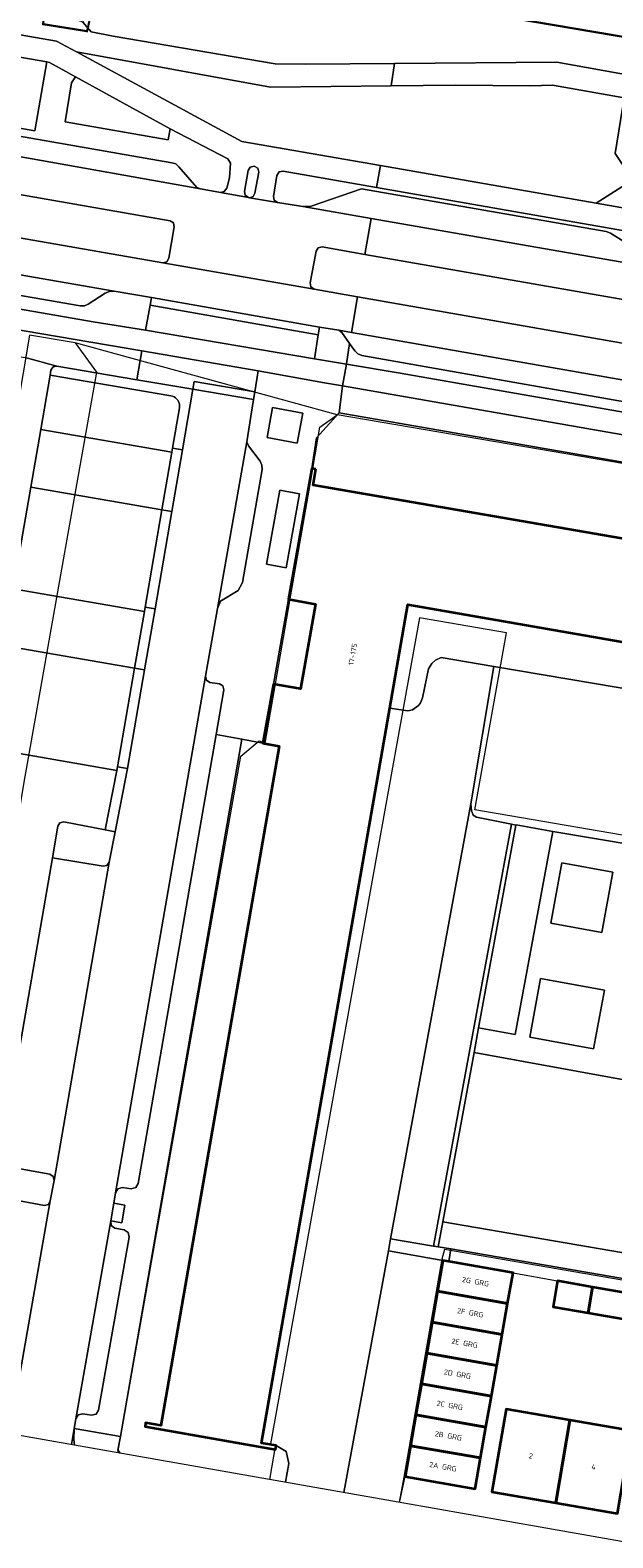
# Model space of a CAD drawing. Header units: metres. Extents: x 2514 to 227642, y 1683 to 852646.
# Tile 3 of 256: x 113594 to 113650, y 426104 to 426248. Entities that reach past the tile are written whole.
import ezdxf
from ezdxf.enums import TextEntityAlignment as Align
from ezdxf.lldxf.tags import DXFTag

# ---------------------------------------------------------------- set-up
doc = ezdxf.new("R2010")
doc.units = ezdxf.units.M
doc.linetypes.add('XX-CENTER', pattern=[8, 5, -1, 1, -1])
for name, color, linetype, lineweight in [('B-WE-GR-BEPLANTING_CULTUUR_HEESTERS-GV', 252, 'Continuous', 18), ('B-WE-GR-GROENVOORZIENING-GV', 252, 'Continuous', 18), ('B-WE-GR-HAAG-GV', 252, 'Continuous', 13), ('B-WE-KG-GRENS_PERCEEL-GV', 252, 'KG-PERCEEL', 18), ('B-WE-OG-BEBOUWING-GV', 4, 'Continuous', 35), ('B-WE-OG-BEBOUWING_HUISNUMMER-T25-200', 7, 'Continuous', 25), ('B-WE-OG-TERREIN_CULTUURSCHEIDING-GV', 252, 'Continuous', 18), ('B-WE-VH-VERHARDING_ASFALT-GV', 252, 'Continuous', 18), ('B-WE-VH-VERHARDING_BETONSTRAATSTEEN-GV', 252, 'Continuous', 18), ('B-WE-VH-VERHARDING_OPEN-GV', 252, 'Continuous', 18), ('B-WE-VH-VERHARDING_TEGEL-GV', 252, 'Continuous', 18), ('B-WE-VH-VERHARDING_TEGEL_RUBBER-GV', 252, 'Continuous', 18), ('N-WE-KG-WERKGRENS-G', 7, 'XX-CENTER', 35)]:
    doc.layers.add(name, color=color, linetype=linetype, lineweight=lineweight)
doc.layers.add('X-XX-AL-HULPLIJN-G', color=6, linetype='Continuous', lineweight=18, plot=False)
doc.styles.add('NLCS-ISO-M200-T25', font='NLCS-ISO.ttf', dxfattribs={"height": 0.5})
doc.styles.get("Standard").update_dxf_attribs({"font": 'romans'})
tags = doc.linetypes.add('KG-PERCEEL', pattern='A,5.5,-2,["P",Standard,S=1.8,R=0,X=-0.5,Y=-0.9],-2,5.5,-2,[5,NLCS.SHX,S=0.75,R=0,X=0,Y=0],-2', length=19).pattern_tags.tags
tags[6] = DXFTag(74, 10)

msp = doc.modelspace()

# ---------------------------------------------------------------- linework, layer by layer
at = {"layer": 'B-WE-GR-BEPLANTING_CULTUUR_HEESTERS-GV'}
msp.add_lwpolyline([(113601.512, 426256.339), (113600.278, 426255.704), (113599.614, 426252.128), (113599.075, 426248.904), (113599.895, 426247.958), (113601.98, 426247.556), (113617.49, 426244.903), (113620.393, 426244.86), (113628.913, 426244.932), (113644.473, 426245.063), (113653.356, 426243.459), (113655.785, 426245.199), (113657.322, 426244.856), (113657.703, 426246.772)], dxfattribs=at)
for points in [[(113620.138, 426211.442), (113617.243, 426212.006), (113616.725, 426209.137), (113619.621, 426208.572)], [(113601.238, 426171.56), (113597.264, 426172.322), (113596.884, 426172.241), (113596.676, 426171.911), (113596.181, 426168.887), (113601.03, 426168.079), (113601.398, 426168.162), (113601.602, 426168.474), (113602.184, 426171.379)], [(113644.078, 426171.402), (113640.567, 426172.049), (113640.559, 426172.006), (113636.981, 426152.606), (113640.492, 426151.959)], [(113660.908, 426168.592), (113659.852, 426168.768), (113655.816, 426146.725), (113652.886, 426130.725), (113633.556, 426134.035), (113633.114, 426131.642), (113634.315, 426131.436), (113654.832, 426127.923), (113662.238, 426168.374)]]:
    msp.add_lwpolyline(points, close=True, dxfattribs=at)
at = {"layer": 'B-WE-GR-GROENVOORZIENING-GV'}
for points in [[(113604.254, 426214.662), (113596.609, 426215.965), (113596.235, 426215.879), (113596.032, 426215.557), (113595.951, 426215.086), (113607.519, 426213.115), (113607.671, 426213.077), (113607.816, 426213.015), (113607.949, 426212.931), (113608.067, 426212.828), (113608.168, 426212.707), (113608.248, 426212.572), (113608.307, 426212.426), (113608.341, 426212.272), (113608.351, 426212.116), (113608.337, 426211.959), (113607.675, 426208.12), (113608.632, 426207.955), (113609.631, 426213.746)], [(113692.611, 426199.488), (113623.625, 426211.502), (113621.449, 426209.081), (113621.024, 426206.152), (113621.408, 426206.083), (113621.137, 426204.577), (113686.145, 426193.323), (113686.404, 426194.83), (113686.789, 426194.764), (113684.552, 426182.23), (113688.792, 426181.468), (113691.333, 426183.771), (113693.675, 426196.894)], [(113607.61, 426202.028), (113606.653, 426202.193), (113605.047, 426192.881), (113606.004, 426192.716)], [(113604.999, 426186.892), (113604.042, 426187.057), (113602.411, 426177.599), (113603.368, 426177.433)], [(113688.335, 426178.765), (113638.445, 426187.207), (113636.239, 426174.061), (113636.29, 426173.43), (113636.472, 426172.97), (113636.786, 426172.769), (113640.118, 426172.095), (113640.559, 426172.006), (113640.567, 426172.049), (113644.078, 426171.402), (113659.852, 426168.768), (113660.908, 426168.592), (113662.238, 426168.374), (113662.421, 426169.373), (113680.91, 426166.11), (113685.415, 426163.895), (113689.05, 426163.298), (113689.816, 426167.597), (113689.516, 426177.094), (113688.748, 426178.695)]]:
    msp.add_lwpolyline(points, close=True, dxfattribs=at)
msp.add_lwpolyline([(113618.481, 426109.104), (113618.798, 426110.907), (113618.563, 426112.036), (113617.594, 426112.613), (113617.526, 426112.229), (113605.038, 426114.447), (113605.09, 426114.793), (113606.539, 426114.543), (113617.868, 426179.582), (113616.315, 426179.873), (113614.302, 426180.241), (113602.676, 426113.475), (113602.45, 426112.176), (113602.657, 426111.89)], dxfattribs=at)
at = {"layer": 'B-WE-GR-HAAG-GV'}
for points in [[(113604.254, 426214.662), (113596.609, 426215.965), (113596.235, 426215.879), (113596.032, 426215.557), (113595.951, 426215.086), (113607.519, 426213.115), (113607.671, 426213.077), (113607.816, 426213.015), (113607.949, 426212.931), (113608.067, 426212.828), (113608.168, 426212.707), (113608.248, 426212.572), (113608.307, 426212.426), (113608.341, 426212.272), (113608.351, 426212.116), (113608.337, 426211.959), (113607.675, 426208.12), (113608.632, 426207.955), (113609.631, 426213.746)], [(113607.61, 426202.028), (113606.653, 426202.193), (113605.047, 426192.881), (113606.004, 426192.716)], [(113604.999, 426186.892), (113604.042, 426187.057), (113602.411, 426177.599), (113603.368, 426177.433)]]:
    msp.add_lwpolyline(points, close=True, dxfattribs=at)
at = {"layer": 'B-WE-KG-GRENS_PERCEEL-GV', "ltscale": 0.2}
for points in [[(113598.341, 426218.175), (113593.979, 426218.931), (113590.279, 426197.102), (113587.124, 426178.495)], [(113602.435, 426111.929), (113614.208, 426178.616), (113615.979, 426180.084), (113616.539, 426179.865), (113617.535, 426185.545), (113618.937, 426193.678), (113620.886, 426204.804), (113621.792, 426210.126), (113623.441, 426211.294), (113598.341, 426218.175), (113600.406, 426215.393), (113596.959, 426195.964), (113593.659, 426177.361), (113593.542, 426176.671), (113587.847, 426143.017), (113584.194, 426139.985), (113577.532, 426141.142), (113569.157, 426142.597), (113565.532, 426143.227), (113561.299, 426119.173)], [(113688.948, 426164.453), (113689.614, 426168.266), (113689.897, 426178.752), (113693.203, 426197.511), (113692.119, 426199.597), (113623.441, 426211.294)], [(113654.245, 426127.851), (113661.532, 426169.191), (113636.627, 426173.494), (113639.646, 426190.434), (113631.32, 426191.854), (113617.056, 426112.789), (113617.52, 426112.707), (113616.945, 426109.374)], [(113654.245, 426127.851), (113633.716, 426131.378), (113633.463, 426130.454), (113629.833, 426109.592), (113629.362, 426107.188)]]:
    msp.add_lwpolyline(points, dxfattribs=at)
at = {"layer": 'B-WE-OG-BEBOUWING-GV'}
for points in [[(113621.408, 426206.083), (113621.024, 426206.152), (113618.783, 426193.657), (113621.356, 426193.182), (113619.914, 426185.056), (113617.346, 426185.525), (113616.315, 426179.873), (113617.868, 426179.582), (113606.539, 426114.543), (113605.09, 426114.793), (113605.038, 426114.447), (113617.526, 426112.229), (113617.594, 426112.613), (113616.206, 426112.86), (113628.469, 426183.209), (113630.2, 426193.139), (113684.418, 426183.697), (113684.168, 426182.299), (113684.552, 426182.23), (113686.789, 426194.764), (113686.404, 426194.83), (113686.145, 426193.323), (113621.137, 426204.577)], [(113634.115, 426130.241), (113633.563, 426130.338), (113633.047, 426127.383), (113639.762, 426126.203), (113640.281, 426129.158)], [(113647.892, 426127.794), (113644.539, 426128.374), (113644.127, 426125.889), (113647.468, 426125.311)], [(113653.804, 426126.772), (113647.892, 426127.794), (113647.468, 426125.311), (113653.38, 426124.289)], [(113639.762, 426126.203), (113633.047, 426127.383), (113632.531, 426124.428), (113639.243, 426123.248)], [(113639.243, 426123.248), (113632.531, 426124.428), (113632.015, 426121.473), (113638.724, 426120.294)], [(113638.724, 426120.294), (113632.015, 426121.473), (113631.498, 426118.517), (113638.206, 426117.339)], [(113638.206, 426117.339), (113631.498, 426118.517), (113630.982, 426115.562), (113637.687, 426114.384)], [(113645.716, 426115.051), (113639.609, 426116.114), (113638.257, 426108.197), (113644.364, 426107.134)], [(113637.687, 426114.384), (113630.982, 426115.562), (113630.466, 426112.607), (113637.168, 426111.43)], [(113651.626, 426114.023), (113645.716, 426115.051), (113644.364, 426107.134), (113650.274, 426106.106)], [(113637.168, 426111.43), (113630.466, 426112.607), (113629.95, 426109.652), (113636.649, 426108.475)]]:
    msp.add_lwpolyline(points, close=True, dxfattribs=at)
at = {"layer": 'B-WE-OG-TERREIN_CULTUURSCHEIDING-GV'}
for points in [[(113595.65, 426245.083), (113537.105, 426255.234), (113535.403, 426246.332), (113539.21, 426245.587), (113539.612, 426245.585), (113539.984, 426245.737), (113542.016, 426247.031), (113542.434, 426247.073), (113542.549, 426247.731), (113555.538, 426245.316), (113594.495, 426238.488)], [(113617.048, 426242.679), (113598.468, 426246.038), (113614.306, 426237.475), (113627.582, 426235.16), (113648.237, 426231.558), (113651.749, 426233.784), (113650.06, 426236.306), (113650.907, 426241.649), (113644.05, 426242.853), (113641.961, 426242.788), (113634.744, 426242.845), (113628.613, 426242.788)], [(113607.433, 426238.668), (113598.367, 426243.655), (113598, 426243.067), (113597.401, 426239.352), (113607.267, 426237.625)], [(113607.433, 426229.856), (113534.752, 426242.561), (113534.167, 426239.477), (113541.468, 426237.377), (113543.946, 426236.778), (113606.741, 426225.863), (113607.132, 426225.936), (113607.316, 426226.289), (113607.827, 426229.297), (113607.753, 426229.664)], [(113626.097, 426226.649), (113621.999, 426227.365), (113621.623, 426227.279), (113621.42, 426226.952), (113620.857, 426223.927), (113620.928, 426223.558), (113621.228, 426223.332), (113625.394, 426222.603), (113694.537, 426210.506), (113695.197, 426214.391), (113670.24, 426218.942)], [(113655.816, 426146.725), (113636.547, 426150.254), (113633.556, 426134.035), (113652.886, 426130.725)]]:
    msp.add_lwpolyline(points, close=True, dxfattribs=at)
at = {"layer": 'B-WE-VH-VERHARDING_ASFALT-GV'}
for points in [[(113534.752, 426242.561), (113607.433, 426229.856), (113607.753, 426229.664), (113607.827, 426229.297), (113607.316, 426226.289), (113607.132, 426225.936), (113606.741, 426225.863), (113621.228, 426223.332), (113620.928, 426223.558), (113620.857, 426223.927), (113621.42, 426226.952), (113621.623, 426227.279), (113621.999, 426227.365), (113626.097, 426226.649), (113626.697, 426230.092), (113620.165, 426231.231), (113617.735, 426231.631), (113615.049, 426232.084), (113614.942, 426232.103), (113612.252, 426232.588), (113610.345, 426232.931), (113539.21, 426245.587)], [(113559.206, 426230.564), (113602.099, 426223.138), (113605.648, 426222.52), (113621.749, 426219.69), (113623.592, 426219.387), (113624.796, 426219.176), (113625.394, 426222.603), (113621.228, 426223.332), (113606.741, 426225.863), (113543.946, 426236.778)], [(113655.664, 426225.043), (113626.697, 426230.092), (113626.097, 426226.649), (113670.24, 426218.942)], [(113694.537, 426210.506), (113625.394, 426222.603), (113624.796, 426219.176), (113686.814, 426208.324)]]:
    msp.add_lwpolyline(points, dxfattribs=at)
at = {"layer": 'B-WE-VH-VERHARDING_BETONSTRAATSTEEN-GV'}
for points in [[(113560.152, 426243.716), (113542.434, 426247.073), (113542.016, 426247.031), (113539.984, 426245.737), (113539.612, 426245.585), (113539.21, 426245.587), (113610.345, 426232.931), (113609.996, 426233.055), (113608.282, 426235.054), (113607.985, 426235.31), (113607.61, 426235.422)], [(113649.206, 426228.839), (113625.768, 426232.919), (113620.941, 426231.287), (113620.165, 426231.231), (113626.697, 426230.092), (113655.664, 426225.043), (113655.213, 426225.183), (113649.614, 426228.69)], [(113624.796, 426219.176), (113623.592, 426219.387), (113623.893, 426219.167), (113624.625, 426218.126), (113625.122, 426217.418), (113625.417, 426217.134), (113625.798, 426216.985), (113663.965, 426210.252), (113683.947, 426206.81), (113684.328, 426206.828), (113684.673, 426206.99), (113686.547, 426208.312), (113686.814, 426208.324)], [(113608.632, 426207.955), (113607.675, 426208.12), (113607.606, 426207.722), (113606.653, 426202.193), (113607.61, 426202.028)], [(113606.004, 426192.716), (113605.047, 426192.881), (113604.978, 426192.479), (113604.042, 426187.057), (113604.999, 426186.892)], [(113603.368, 426177.433), (113602.411, 426177.599), (113602.35, 426177.246), (113601.238, 426171.56), (113602.184, 426171.379)], [(113636.29, 426173.43), (113636.239, 426174.061), (113628.559, 426132.422), (113632.671, 426131.718), (113640.118, 426172.095), (113636.786, 426172.769), (113636.472, 426172.97)], [(113640.559, 426172.006), (113640.118, 426172.095), (113632.671, 426131.718), (113633.114, 426131.642), (113633.556, 426134.035), (113636.547, 426150.254), (113636.981, 426152.606)], [(113601.03, 426168.079), (113596.181, 426168.887), (113591.124, 426139.944), (113591.199, 426139.593), (113591.486, 426139.383), (113595.915, 426138.593), (113596.255, 426138.38), (113596.334, 426137.987), (113601.602, 426168.474), (113601.398, 426168.162)], [(113632.671, 426131.718), (113628.559, 426132.422), (113628.344, 426131.255), (113633.563, 426130.338), (113634.115, 426130.241), (113634.315, 426131.436), (113633.114, 426131.642)]]:
    msp.add_lwpolyline(points, close=True, dxfattribs=at)
for points in [[(113597.984, 426112.713), (113598.25, 426114.246), (113598.404, 426115.163), (113601.768, 426134.125), (113602.055, 426135.826), (113602.212, 426136.821), (113610.824, 426186.269), (113611.993, 426192.75), (113614.786, 426208.701), (113615.429, 426212.758), (113609.631, 426213.746), (113608.632, 426207.955), (113607.61, 426202.028), (113606.004, 426192.716), (113604.999, 426186.892), (113603.368, 426177.433), (113602.184, 426171.379), (113601.602, 426168.474), (113596.334, 426137.987), (113595.965, 426136.043), (113592.048, 426113.758)], [(113624.077, 426108.119), (113628.344, 426131.255), (113628.559, 426132.422), (113636.239, 426174.061), (113638.445, 426187.207), (113633.407, 426188.068), (113632.854, 426187.816), (113632.486, 426187.476), (113632.18, 426186.993), (113631.613, 426184.197), (113631.41, 426183.711), (113631.215, 426183.467), (113630.655, 426183.044), (113630.216, 426182.951), (113628.469, 426183.209), (113616.206, 426112.86), (113617.594, 426112.613), (113618.563, 426112.036), (113618.798, 426110.907), (113618.481, 426109.104)], [(113592.048, 426113.758), (113595.965, 426136.043), (113595.789, 426135.7), (113595.412, 426135.614), (113591.986, 426136.232), (113591.58, 426136.237), (113591.208, 426136.075), (113590.947, 426135.794), (113590.817, 426135.433), (113590.327, 426132.643), (113587.159, 426114.619)], [(113629.404, 426107.181), (113629.431, 426107.292), (113629.95, 426109.652), (113630.466, 426112.607), (113630.982, 426115.562), (113631.498, 426118.517), (113632.015, 426121.473), (113632.531, 426124.428), (113633.047, 426127.383), (113633.563, 426130.338), (113628.344, 426131.255), (113624.077, 426108.119)], [(113654.832, 426127.923), (113634.315, 426131.436), (113634.115, 426130.241), (113640.281, 426129.158), (113644.539, 426128.374), (113647.892, 426127.794), (113653.804, 426126.772)]]:
    msp.add_lwpolyline(points, dxfattribs=at)
at = {"layer": 'B-WE-VH-VERHARDING_OPEN-GV'}
for points in [[(113607.519, 426213.115), (113595.951, 426215.086), (113595.054, 426209.887), (113607.606, 426207.722), (113607.675, 426208.12), (113608.337, 426211.959), (113608.351, 426212.116), (113608.341, 426212.272), (113608.307, 426212.426), (113608.248, 426212.572), (113608.168, 426212.707), (113608.067, 426212.828), (113607.949, 426212.931), (113607.816, 426213.015), (113607.671, 426213.077)], [(113623.938, 426214.059), (113622.21, 426214.36), (113615.865, 426215.514), (113615.546, 426213.499), (113615.429, 426212.758), (113614.786, 426208.701), (113614.95, 426208.336), (113616.064, 426206.873), (113616.219, 426206.479), (113616.254, 426206.061), (113614.372, 426195.235), (113613.969, 426194.483), (113612.276, 426193.468), (113611.993, 426192.75), (113610.824, 426186.269), (113610.91, 426185.889), (113611.242, 426185.686), (113612.171, 426185.547), (113612.503, 426185.345), (113612.59, 426184.967), (113611.848, 426180.69), (113614.302, 426180.241), (113616.315, 426179.873), (113617.346, 426185.525), (113618.783, 426193.657), (113621.024, 426206.152), (113621.449, 426209.081), (113623.625, 426211.502)], [(113616.725, 426209.137), (113617.243, 426212.006), (113620.138, 426211.442), (113619.621, 426208.572)], [(113607.606, 426207.722), (113595.054, 426209.887), (113594.101, 426204.358), (113606.653, 426202.193)], [(113614.95, 426208.336), (113614.786, 426208.701), (113611.993, 426192.75), (113612.276, 426193.468), (113613.969, 426194.483), (113614.372, 426195.235), (113616.254, 426206.061), (113616.219, 426206.479), (113616.064, 426206.873)], [(113606.653, 426202.193), (113594.101, 426204.358), (113592.425, 426194.644), (113604.978, 426192.479), (113605.047, 426192.881)], [(113616.668, 426196.997), (113617.939, 426204.088), (113619.839, 426203.747), (113618.567, 426196.657)], [(113619.839, 426203.747), (113617.939, 426204.088), (113616.668, 426196.997), (113618.567, 426196.657)], [(113604.978, 426192.479), (113592.425, 426194.644), (113591.49, 426189.222), (113604.042, 426187.057)], [(113621.356, 426193.182), (113618.783, 426193.657), (113617.346, 426185.525), (113619.914, 426185.056)], [(113684.418, 426183.697), (113630.2, 426193.139), (113628.469, 426183.209), (113630.216, 426182.951), (113630.655, 426183.044), (113631.215, 426183.467), (113631.41, 426183.711), (113631.613, 426184.197), (113632.18, 426186.993), (113632.486, 426187.476), (113632.854, 426187.816), (113633.407, 426188.068), (113638.445, 426187.207), (113688.335, 426178.765), (113688.792, 426181.468), (113684.552, 426182.23), (113684.168, 426182.299)], [(113604.042, 426187.057), (113591.49, 426189.222), (113589.968, 426180.397), (113589.924, 426180.229), (113589.851, 426180.071), (113589.752, 426179.928), (113589.629, 426179.804), (113589.512, 426179.717), (113589.383, 426179.648), (113589.246, 426179.598), (113589.103, 426179.568), (113588.957, 426179.56), (113602.35, 426177.246), (113602.411, 426177.599)], [(113610.91, 426185.889), (113610.824, 426186.269), (113602.212, 426136.821), (113602.449, 426137.211), (113602.891, 426137.322), (113603.712, 426137.203), (113604.151, 426137.312), (113604.388, 426137.693), (113611.848, 426180.69), (113612.59, 426184.967), (113612.503, 426185.345), (113612.171, 426185.547), (113611.242, 426185.686)], [(113614.302, 426180.241), (113611.848, 426180.69), (113604.388, 426137.693), (113604.151, 426137.312), (113603.712, 426137.203), (113602.891, 426137.322), (113602.449, 426137.211), (113602.212, 426136.821), (113602.055, 426135.826), (113603.116, 426135.64), (113602.82, 426133.953), (113601.768, 426134.125), (113601.813, 426133.692), (113602.151, 426133.415), (113603.027, 426133.269), (113603.42, 426133.021), (113603.52, 426132.573), (113600.592, 426116.005), (113600.346, 426115.619), (113599.9, 426115.518), (113599.097, 426115.656), (113598.647, 426115.552), (113598.404, 426115.163), (113598.25, 426114.246), (113602.676, 426113.475)], [(113603.116, 426135.64), (113602.055, 426135.826), (113601.768, 426134.125), (113602.82, 426133.953)], [(113601.813, 426133.692), (113601.768, 426134.125), (113598.404, 426115.163), (113598.647, 426115.552), (113599.097, 426115.656), (113599.9, 426115.518), (113600.346, 426115.619), (113600.592, 426116.005), (113603.52, 426132.573), (113603.42, 426133.021), (113603.027, 426133.269), (113602.151, 426133.415)]]:
    msp.add_lwpolyline(points, close=True, dxfattribs=at)
for points in [[(113591.124, 426139.944), (113596.181, 426168.887), (113596.676, 426171.911), (113596.884, 426172.241), (113597.264, 426172.322), (113601.238, 426171.56), (113602.35, 426177.246), (113588.957, 426179.56)], [(113591.986, 426136.232), (113595.412, 426135.614), (113595.789, 426135.7), (113595.965, 426136.043), (113596.334, 426137.987), (113596.255, 426138.38), (113595.915, 426138.593), (113591.486, 426139.383)]]:
    msp.add_lwpolyline(points, dxfattribs=at)
at = {"layer": 'B-WE-VH-VERHARDING_TEGEL-GV'}
for points in [[(113523.793, 426261.678), (113522.441, 426263.81), (113520.262, 426262.419), (113521.123, 426261.163), (113521.688, 426260.656), (113522.327, 426260.246), (113523.024, 426259.944), (113523.76, 426259.757), (113596.576, 426247.058), (113598.468, 426246.038), (113617.048, 426242.679), (113628.613, 426242.788), (113628.913, 426244.932), (113620.393, 426244.86), (113617.49, 426244.903), (113601.98, 426247.556), (113599.895, 426247.958), (113599.075, 426248.904), (113596.28, 426249.992), (113594.371, 426249.322), (113590.67, 426249.97), (113547.724, 426257.488), (113546.464, 426257.709)], [(113555.538, 426245.316), (113542.549, 426247.731), (113542.434, 426247.073), (113560.152, 426243.716), (113607.61, 426235.422), (113607.985, 426235.31), (113608.282, 426235.054), (113609.996, 426233.055), (113610.345, 426232.931), (113612.252, 426232.588), (113612.629, 426232.69), (113612.857, 426233.008), (113613.124, 426233.979), (113613.215, 426235.386), (113612.974, 426235.795), (113607.433, 426238.668), (113607.267, 426237.625), (113597.401, 426239.352), (113598, 426243.067), (113598.367, 426243.655), (113595.891, 426245.041), (113595.65, 426245.083), (113594.495, 426238.488)], [(113659.913, 426246.44), (113657.703, 426246.772), (113657.322, 426244.856), (113655.785, 426245.199), (113653.356, 426243.459), (113650.907, 426241.649), (113650.06, 426236.306), (113651.749, 426233.784), (113648.237, 426231.558), (113664.048, 426228.794), (113661.376, 426232.069), (113663.848, 426233.922), (113664.823, 426239.324), (113663.016, 426241.831), (113661.32, 426244.235), (113659.516, 426244.512)], [(113653.356, 426243.459), (113644.473, 426245.063), (113628.913, 426244.932), (113628.613, 426242.788), (113634.744, 426242.845), (113641.961, 426242.788), (113644.05, 426242.853), (113650.907, 426241.649)], [(113615.829, 426234.902), (113615.489, 426235.111), (113615.116, 426235.022), (113614.927, 426234.687), (113614.578, 426232.693), (113614.635, 426232.321), (113614.942, 426232.103), (113615.049, 426232.084), (113615.397, 426232.193), (113615.562, 426232.517), (113615.943, 426234.52)], [(113532.532, 426230.611), (113526.268, 426231.681), (113525.765, 426229.233), (113531.742, 426228.217), (113535.907, 426228.072), (113540.205, 426227.923), (113545.985, 426227.722), (113549.769, 426227.06), (113554.462, 426226.239), (113554.951, 426225.814), (113558.472, 426222.753), (113576.554, 426219.672), (113578.152, 426219.4), (113593.575, 426216.772), (113596.609, 426215.965), (113604.254, 426214.662), (113604.742, 426217.408), (113562.826, 426224.549), (113555.592, 426228.13), (113545.25, 426230.004), (113544.278, 426230.098), (113540.808, 426230.144)], [(113602.099, 426223.138), (113559.206, 426230.564), (113560.658, 426228.725), (113560.943, 426228.433), (113561.292, 426228.23), (113598.829, 426221.736), (113599.232, 426221.716), (113599.598, 426221.899), (113601.216, 426222.953), (113601.645, 426223.096)], [(113621.63, 426218.949), (113605.517, 426221.782), (113605.093, 426219.391), (113621.262, 426216.651)], [(113621.749, 426219.69), (113605.648, 426222.52), (113605.517, 426221.782), (113621.63, 426218.949)], [(113623.592, 426219.387), (113621.749, 426219.69), (113621.63, 426218.949), (113621.262, 426216.651), (113624.324, 426216.142), (113624.333, 426216.191), (113624.625, 426218.126), (113623.893, 426219.167)], [(113615.865, 426215.514), (113604.742, 426217.408), (113604.254, 426214.662), (113609.631, 426213.746), (113609.759, 426214.485), (113615.546, 426213.499)], [(113615.546, 426213.499), (113609.759, 426214.485), (113609.631, 426213.746), (113615.429, 426212.758)], [(113659.852, 426168.768), (113644.078, 426171.402), (113640.492, 426151.959), (113636.981, 426152.606), (113636.547, 426150.254), (113655.816, 426146.725)], [(113643.889, 426162.638), (113644.951, 426168.399), (113649.833, 426167.499), (113648.77, 426161.738)], [(113649.019, 426156.207), (113647.989, 426150.586), (113641.88, 426151.705), (113642.909, 426157.326)]]:
    msp.add_lwpolyline(points, close=True, dxfattribs=at)
for points in [[(113537.105, 426255.234), (113595.65, 426245.083), (113595.891, 426245.041), (113598.367, 426243.655), (113607.433, 426238.668), (113612.974, 426235.795), (113613.215, 426235.386), (113613.124, 426233.979), (113612.857, 426233.008), (113612.629, 426232.69), (113612.252, 426232.588), (113614.942, 426232.103), (113614.635, 426232.321), (113614.578, 426232.693), (113614.927, 426234.687), (113615.116, 426235.022), (113615.489, 426235.111), (113615.829, 426234.902), (113615.943, 426234.52), (113615.562, 426232.517), (113615.397, 426232.193), (113615.049, 426232.084), (113617.735, 426231.631), (113617.411, 426231.837), (113617.325, 426232.211), (113617.665, 426234.221), (113617.882, 426234.561), (113618.279, 426234.631), (113627.216, 426233.07), (113627.582, 426235.16), (113614.306, 426237.475), (113598.468, 426246.038), (113596.576, 426247.058), (113523.76, 426259.757)], [(113685.103, 426222.956), (113627.216, 426233.07), (113618.279, 426234.631), (113617.882, 426234.561), (113617.665, 426234.221), (113617.325, 426232.211), (113617.411, 426231.837), (113617.735, 426231.631), (113620.165, 426231.231), (113620.941, 426231.287), (113625.768, 426232.919), (113649.206, 426228.839), (113649.614, 426228.69), (113655.213, 426225.183)], [(113664.048, 426228.794), (113648.237, 426231.558), (113627.582, 426235.16), (113627.216, 426233.07), (113685.103, 426222.956)], [(113563.574, 426226.563), (113600.064, 426220.198), (113605.093, 426219.391), (113605.517, 426221.782), (113605.648, 426222.52), (113602.099, 426223.138), (113601.645, 426223.096), (113601.216, 426222.953), (113599.598, 426221.899), (113599.232, 426221.716), (113598.829, 426221.736), (113561.292, 426228.23)], [(113562.826, 426224.549), (113604.742, 426217.408), (113615.865, 426215.514), (113622.21, 426214.36), (113623.938, 426214.059), (113624.324, 426216.142), (113621.262, 426216.651), (113605.093, 426219.391), (113600.064, 426220.198), (113563.574, 426226.563)], [(113663.965, 426210.252), (113625.798, 426216.985), (113625.417, 426217.134), (113625.122, 426217.418), (113624.625, 426218.126), (113624.333, 426216.191), (113624.324, 426216.142), (113629.483, 426215.285), (113688.628, 426204.956)], [(113592.425, 426194.644), (113594.101, 426204.358), (113595.054, 426209.887), (113595.951, 426215.086), (113596.032, 426215.557), (113596.235, 426215.879), (113596.609, 426215.965), (113593.575, 426216.772)], [(113688.628, 426204.956), (113629.483, 426215.285), (113624.324, 426216.142), (113623.938, 426214.059), (113688.111, 426202.878)], [(113688.111, 426202.878), (113623.938, 426214.059), (113623.625, 426211.502), (113692.611, 426199.488)], [(113598.296, 426112.658), (113598.221, 426113.188), (113598.25, 426114.246), (113597.984, 426112.713)], [(113602.657, 426111.89), (113602.45, 426112.176), (113602.676, 426113.475), (113598.25, 426114.246), (113598.221, 426113.188), (113598.296, 426112.658)]]:
    msp.add_lwpolyline(points, dxfattribs=at)
at = {"layer": 'B-WE-VH-VERHARDING_TEGEL_RUBBER-GV'}
for points in [[(113649.833, 426167.499), (113644.951, 426168.399), (113643.889, 426162.638), (113648.77, 426161.738)], [(113649.019, 426156.207), (113642.909, 426157.326), (113641.88, 426151.705), (113647.989, 426150.586)]]:
    msp.add_lwpolyline(points, close=True, dxfattribs=at)
at = {"layer": 'N-WE-KG-WERKGRENS-G', "ltscale": 0.5, "const_width": 0.2, "flags": 128}
msp.add_lwpolyline([(113539.652, 426425.541), (113533.034, 426426.579), (113512.978, 426310.885), (113509.106, 426305.095), (113507.039, 426292.73), (113504.728, 426279.396), (113497.949, 426267.392), (113491.721, 426263.905), (113496.136, 426256.365), (113502.435, 426260.053, -0.1822316), (113509.838, 426261.318, -0.1265436), (113516.642, 426258.09), (113523.828, 426262.829), (113521.668, 426266.104), (113525.98, 426265.334), (113539.291, 426339.571), (113541.863, 426353.106), (113543.716, 426365.72), (113550.178, 426401.905), (113551.547, 426409.78), (113574.553, 426405.734), (113573.157, 426397.506), (113607.198, 426391.573), (113606.914, 426389.946), (113619.162, 426387.845), (113613.609, 426356.275), (113601.182, 426358.276), (113600.845, 426356.182), (113597.954, 426356.648), (113593.562, 426350.547), (113574.97, 426354.003), (113574.327, 426350.546), (113615.634, 426343.691), (113593.57, 426263.699, 0.3569731), (113596.583, 426256.89), (113595.271, 426248.698), (113599.487, 426248.023), (113601.054, 426254.868), (113602.72, 426255.869), (113636.901, 426249.843), (113711.239, 426237.251), (113711.078, 426236.35), (113716.526, 426235.533), (113716.685, 426236.595), (113718.512, 426236.321), (113734.103, 426277.353), (113735.865, 426278.617), (113776.182, 426271.575), (113774.564, 426262.996), (113804.256, 426258), (113798.274, 426223.759), (113796.469, 426212.743), (113816.717, 426209.189), (113821.532, 426236.979), (113822.449, 426236.82), (113823.388, 426242.034), (113822.132, 426242.26), (113830.108, 426272.94), (113832.685, 426287.571), (113850.983, 426284.543), (113878.799, 426279.99), (113865.198, 426203.132), (113884.246, 426200.097), (113884.458, 426196.374), (113883.446, 426190.397), (113921.214, 426183.978), (113921.482, 426185.328), (113923.778, 426184.872), (113926.223, 426198.093), (113928.449, 426210.745), (113964.907, 426204.42), (113960.406, 426178.602), (113963.561, 426178.134), (113967.734, 426203.401), (113997.515, 426198.193), (113998.702, 426198.006), (113998.957, 426199.616), (114022.375, 426195.633), (114018.261, 426170.621), (114024.177, 426169.647), (114029.085, 426200.395), (114026.448, 426200.718), (114031.499, 426230.088), (114054.44, 426226.248), (114057.477, 426225.696), (114056.841, 426222.197), (114059.961, 426221.626), (114065.65, 426244.354), (114035.59, 426249.218), (114041.184, 426283.399), (114056.073, 426280.709), (114056.721, 426283.698), (114042.185, 426286.164), (114046.915, 426313.16), (114065.34, 426310.078), (114066.402, 426316.804), (114058.916, 426317.879), (114056.3, 426327.344), (114067.79, 426392.772), (114039.145, 426397.909), (113967.805, 426410.127), (113958.58, 426362.909), (114027.859, 426351.392), (114036.556, 426349.826), (114034.317, 426336.794), (114032.043, 426337.194), (114031.497, 426333.947), (114035.343, 426333.283), (114031.409, 426310.162), (113989.982, 426317.452), (113994.21, 426340.55), (114008.87, 426338.023), (114009.525, 426341.433), (113875.208, 426365.513)], format="xyb", dxfattribs=at)
at = {"layer": 'X-XX-AL-HULPLIJN-G', "ltscale": 0.2}
msp.add_lwpolyline([(113439.145, 426693.745), (114243.2, 426552.164), (114148.744, 426015.734), (113344.689, 426157.314)], close=True, dxfattribs=at)

# ---------------------------------------------------------------- texts
at = {"layer": 'B-WE-OG-BEBOUWING_HUISNUMMER-T25-200', "style": 'NLCS-ISO-M200-T25'}
for s, rotation, p in [('17-175', 80, (113624.936, 426188.369)), ('2G GRG', 350, (113636.689, 426128.309)), ('2F GRG', 350, (113636.183, 426125.334)), ('2E GRG', 350, (113635.638, 426122.418)), ('2D GRG', 350, (113634.947, 426119.458)), ('2C GRG', 350, (113634.216, 426116.471)), ('2B GRG', 350, (113634.085, 426113.551)), ('2', 350, (113641.987, 426111.624)), ('2A GRG', 350, (113633.567, 426110.596)), ('4', 350, (113647.995, 426110.579))]:
    msp.add_text(s, height=0.5, rotation=rotation, dxfattribs=at).set_placement(p, align=Align.MIDDLE)

doc.saveas('drawing.dxf')
